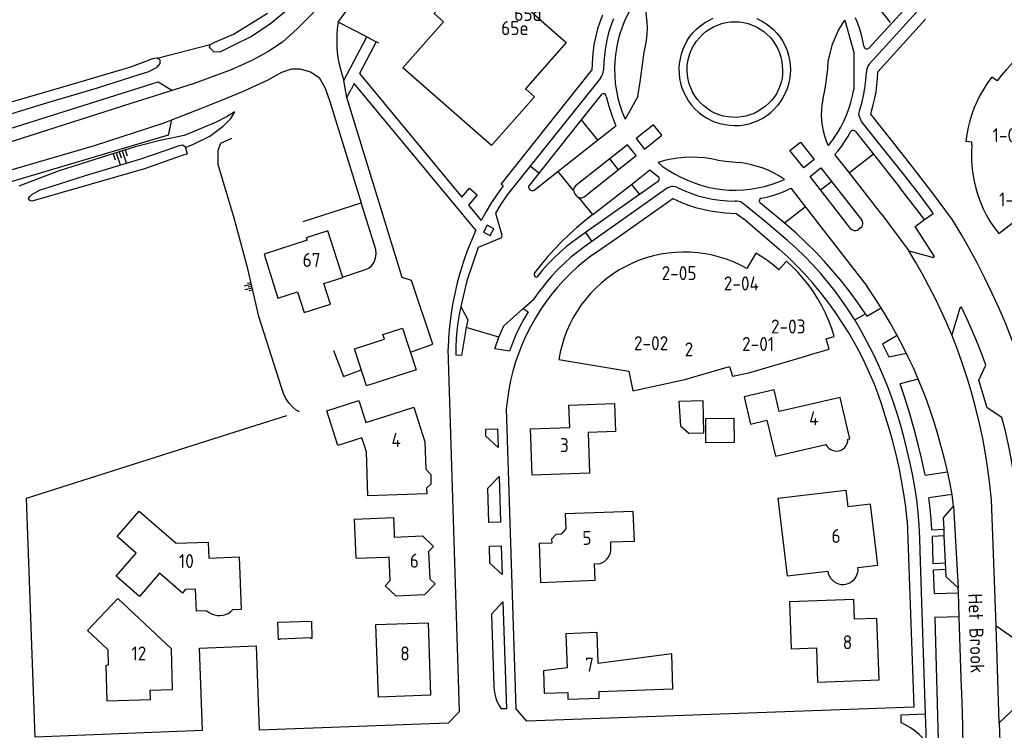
# Model space of a CAD drawing. Header units: metres. Extents: x 226218 to 240385, y 439369 to 449677.
# Tile 163 of 256: x 234520 to 234696, y 444025 to 444151. Entities that reach past the tile are written whole.
import ezdxf

# ---------------------------------------------------------------- set-up
doc = ezdxf.new("R2010")
doc.units = ezdxf.units.M
doc.header["$MEASUREMENT"] = 0
for name, color, linetype in [('BIJGEBOUW', 4, 'Continuous'), ('DAKRAND', 4, 'Continuous'), ('DAKRAND-BYG', 4, 'Continuous'), ('HEG', 253, 'Continuous'), ('HEK', 253, 'Continuous'), ('HOOFDGEBOUW', 4, 'Continuous'), ('HUISNUMMER', 253, 'Continuous'), ('INSTEEKSLOOT', 153, 'Continuous'), ('KANTVERH', 253, 'Continuous'), ('KANTWATER', 153, 'Continuous'), ('MUUR', 253, 'Continuous'), ('OVLIJNOBJ', 253, 'Continuous'), ('RASTER', 253, 'Continuous'), ('STRAATNAAM', 253, 'Continuous'), ('TALUD', 253, 'Continuous')]:
    doc.layers.add(name, color=color, linetype=linetype)
doc.styles.get("Standard").update_dxf_attribs({"font": 'iso.shx'})

# ---------------------------------------------------------------- blocks, each defined once
blk = doc.blocks.new('TA', base_point=(75009.5, 300012))
for p, q in [((75009.5, 300012.5), (75010, 300012.5)), ((75009.5, 300012.25), (75010.5, 300012.25)), ((75009.5, 300012), (75010, 300012)), ((75009.5, 300011.75), (75010.5, 300011.75)), ((75009.5, 300011.5), (75010, 300011.5))]:
    blk.add_line(p, q)

msp = doc.modelspace()

# ---------------------------------------------------------------- linework, layer by layer
at = {"layer": 'BIJGEBOUW'}
msp.add_line((234566.54, 444040.73), (234566.54, 444040.83), dxfattribs=at)
for points in [[(234566.54, 444040.73), (234566.24, 444040.72), (234566.13, 444043.83), (234572.13, 444044.04), (234572.24, 444040.94), (234571.95, 444040.93)], [(234571.95, 444040.93), (234571.94, 444041.03), (234566.54, 444040.83)]]:
    msp.add_lwpolyline(points, dxfattribs=at)
at = {"layer": 'DAKRAND'}
for points in [[(234569.65, 444102.82), (234570.82, 444099.12), (234575.52, 444100.61), (234574.35, 444104.31)], [(234663.97, 444075.59), (234664.17, 444075.25), (234664.44, 444074.95), (234664.76, 444074.71), (234665.13, 444074.53), (234665.52, 444074.43), (234665.92, 444074.4), (234666.32, 444074.46), (234666.7, 444074.58), (234667.05, 444074.78), (234667.35, 444075.05), (234667.6, 444075.37), (234667.78, 444075.73), (234667.89, 444076.11), (234667.92, 444076.52)], [(234592.69, 444067.79), (234593.55, 444068.57), (234593.51, 444070.18), (234592.57, 444071.17)], [(234664.32, 444052.95), (234664.41, 444052.52), (234664.57, 444052.1), (234664.8, 444051.71), (234665.09, 444051.37), (234665.43, 444051.08), (234665.81, 444050.85), (234666.23, 444050.69), (234666.67, 444050.59), (234667.11, 444050.57), (234667.56, 444050.63), (234667.99, 444050.75), (234668.39, 444050.94), (234668.76, 444051.2), (234669.08, 444051.52), (234669.34, 444051.88), (234669.54, 444052.28), (234669.67, 444052.71), (234669.73, 444053.15), (234669.71, 444053.6)], [(234553.49, 444045.87), (234553.89, 444045.55), (234554.33, 444045.31), (234554.81, 444045.13), (234555.3, 444045.03), (234555.81, 444045.01), (234556.31, 444045.07), (234556.8, 444045.2), (234557.26, 444045.41), (234557.68, 444045.69), (234558.05, 444046.03)]]:
    msp.add_lwpolyline(points, dxfattribs=at)
at = {"layer": 'DAKRAND-BYG'}
msp.add_line((234647.58, 444080.28), (234647.62, 444075.94), dxfattribs=at)
for points in [[(234588.43, 444096.35), (234590.82, 444088.88), (234581.96, 444086.05), (234579.84, 444092.68), (234585.16, 444094.38), (234584.89, 444095.22), (234588.43, 444096.35)], [(234642.21, 444077.64), (234642.1, 444083.37), (234637.76, 444083.24), (234638.01, 444078.88), (234639.53, 444077.59), (234642.21, 444077.64)], [(234647.62, 444075.94), (234642.58, 444075.89), (234642.53, 444080.23), (234647.58, 444080.28)]]:
    msp.add_lwpolyline(points, dxfattribs=at)
at = {"layer": 'HEG'}
msp.add_lwpolyline([(234552.71, 444024.48), (234522.85, 444023.3), (234521.25, 444065.97), (234522.42, 444066.36)], dxfattribs=at)
at = {"layer": 'HEK'}
msp.add_line((234522.42, 444066.36), (234561.15, 444078.65), dxfattribs=at)
at = {"layer": 'HOOFDGEBOUW'}
for p, q in [((234694.58, 444140.54), (234693.59, 444141.18)), ((234690.06, 444129.57), (234689, 444129.7)), ((234690.07, 444129.12), (234690.06, 444129.57)), ((234694.86, 444113.23), (234704.57, 444120.82)), ((234651.48, 444109.76), (234649.89, 444107.01)), ((234656.93, 444108.29), (234655.61, 444106.76)), ((234666.54, 444083.99), (234655.64, 444081.45)), ((234586.53, 444081), (234590.43, 444082.24)), ((234655.42, 444065.98), (234655.77, 444063.02)), ((234586.9, 444059.76), (234586.93, 444059.02)), ((234580.13, 444055.28), (234585.52, 444055.47)), ((234585.52, 444055.47), (234586.02, 444055.49))]:
    msp.add_line(p, q, dxfattribs=at)
for points in [[(234617.64, 444147.39), (234610.35, 444139.1), (234611.96, 444137.68), (234604.27, 444128.95), (234588.48, 444142.85), (234595.71, 444151.07), (234594.03, 444152.55), (234601.78, 444161.35), (234617.64, 444147.39)], [(234698.01, 444144.27), (234697.07, 444143.42), (234696.18, 444142.51), (234695.35, 444141.55), (234694.58, 444140.54)], [(234693.59, 444141.18), (234692.85, 444140.17), (234692.16, 444139.12), (234691.54, 444138.04), (234690.97, 444136.92), (234690.48, 444135.77), (234690.04, 444134.59), (234689.68, 444133.39), (234689.38, 444132.17), (234689.15, 444130.94), (234689, 444129.7)], [(234690.07, 444129.12), (234689.99, 444127.81), (234689.99, 444126.51), (234690.06, 444125.2), (234690.21, 444123.9), (234690.44, 444122.61), (234690.75, 444121.34), (234691.12, 444120.09), (234691.58, 444118.86), (234692.1, 444117.66), (234692.69, 444116.5), (234693.35, 444115.37), (234694.07, 444114.28), (234694.86, 444113.23)], [(234574.35, 444104.31), (234577.73, 444105.38), (234575.05, 444113.74), (234571.21, 444112.51), (234571.36, 444112.04), (234563.72, 444109.59), (234566.17, 444101.72), (234569.65, 444102.82)], [(234649.89, 444107.01), (234648.72, 444107.63), (234647.51, 444108.18), (234646.27, 444108.65), (234645.01, 444109.06), (234643.72, 444109.39), (234642.42, 444109.64), (234641.11, 444109.82), (234639.78, 444109.92), (234638.46, 444109.95), (234637.13, 444109.89), (234635.81, 444109.76), (234634.5, 444109.55), (234633.21, 444109.26), (234631.93, 444108.9), (234630.68, 444108.47), (234629.45, 444107.96), (234628.26, 444107.38), (234627.1, 444106.74), (234625.98, 444106.02), (234624.9, 444105.24), (234623.88, 444104.4), (234622.9, 444103.51), (234621.98, 444102.55), (234621.11, 444101.54), (234620.31, 444100.49), (234619.57, 444099.39), (234618.89, 444098.25), (234618.29, 444097.07), (234617.75, 444095.85), (234617.29, 444094.61), (234616.89, 444093.34), (234616.58, 444092.06), (234616.33, 444090.75)], [(234655.61, 444106.76), (234654.63, 444107.58), (234653.61, 444108.35), (234652.56, 444109.08), (234651.48, 444109.76)], [(234665.47, 444094.89), (234665.03, 444096.29), (234664.52, 444097.66), (234663.94, 444099.01), (234663.29, 444100.32), (234662.57, 444101.6), (234661.78, 444102.83), (234660.93, 444104.03), (234660.02, 444105.17), (234659.05, 444106.27), (234658.02, 444107.31), (234656.93, 444108.29)], [(234661.09, 444091.57), (234664.56, 444092.61), (234664.06, 444094.43), (234665.47, 444094.89)], [(234616.33, 444090.75), (234628.79, 444088.67), (234629.55, 444085.17), (234638.78, 444087.16), (234646.81, 444089.5), (234647.3, 444087.8), (234650.24, 444088.4), (234650.23, 444088.4), (234660.17, 444091.29), (234661.09, 444091.57)], [(234655.64, 444081.45), (234654.73, 444085.34), (234649.39, 444084.1), (234650.53, 444079.23), (234653.47, 444079.92)], [(234667.92, 444076.52), (234668.27, 444076.6), (234666.54, 444083.99)], [(234592.69, 444067.79), (234592.73, 444066.78), (234582.24, 444066.4), (234581.96, 444074.25), (234581.16, 444076.76), (234576.87, 444075.4), (234574.9, 444081.6), (234580.61, 444083.42), (234581.86, 444079.51), (234586.53, 444081)], [(234590.43, 444082.24), (234592.4, 444076.05), (234592.57, 444071.17)], [(234621.79, 444070.45), (234611.54, 444070.09), (234611.26, 444078.37), (234618.25, 444078.62), (234618.11, 444082.61), (234626.26, 444082.9), (234626.43, 444077.91), (234621.54, 444077.73), (234621.79, 444070.45)], [(234653.47, 444079.92), (234654.97, 444073.49), (234663.97, 444075.59)], [(234655.42, 444065.98), (234667.56, 444067.43), (234667.91, 444064.46)], [(234669.71, 444053.6), (234673.24, 444054.02), (234671.93, 444064.93), (234667.91, 444064.46)], [(234553.49, 444045.87), (234551.61, 444045.8), (234551.47, 444049.71), (234549.63, 444049.65), (234549.11, 444049.04), (234545.02, 444052.57), (234541.46, 444048.44), (234537.3, 444052.04), (234540.86, 444056.16), (234537.46, 444059.11), (234541.38, 444063.65), (234548, 444057.92), (234553.7, 444058.13), (234553.8, 444055.29)], [(234625.61, 444057.17), (234625.57, 444058.16), (234629.82, 444058.33), (234629.61, 444063.62), (234617.47, 444063.16), (234617.57, 444060.5), (234616.74, 444059.56), (234615.79, 444059.52), (234615.02, 444058.65), (234615.05, 444057.96), (234612.8, 444057.88), (234613.06, 444050.94), (234622.81, 444051.31), (234622.7, 444054.26), (234623.69, 444054.29)], [(234655.77, 444063.02), (234657.08, 444052.09), (234664.32, 444052.95)], [(234580.13, 444055.28), (234579.83, 444062.23), (234586.78, 444062.53), (234586.9, 444059.76)], [(234586.93, 444059.02), (234592, 444059.26), (234593.94, 444057.38), (234593.04, 444056.45), (234593.28, 444051.58), (234594.21, 444050.67), (234592.31, 444048.7), (234587.26, 444048.46), (234585.31, 444050.35), (234586.22, 444051.29), (234586.02, 444055.49)], [(234623.69, 444054.29), (234624.11, 444054.48), (234624.5, 444054.74), (234624.84, 444055.05), (234625.13, 444055.41), (234625.35, 444055.82), (234625.51, 444056.25), (234625.59, 444056.71), (234625.61, 444057.17)], [(234553.8, 444055.29), (234559.26, 444055.48), (234559.6, 444046.09), (234558.05, 444046.03)], [(234543.38, 444031.69), (234547.37, 444031.82), (234547.14, 444039.09), (234537.59, 444048.07), (234532.18, 444042.32), (234535.77, 444038.94), (234535.86, 444036.14), (234535.43, 444036.12), (234535.63, 444029.78), (234543.43, 444030.03), (234543.38, 444031.69)], [(234669.11, 444044.37), (234668.99, 444047.87), (234657.5, 444047.46), (234657.8, 444039.07), (234662.29, 444039.23)], [(234583.65, 444043.41), (234592.96, 444043.74), (234593.42, 444030.78), (234584.12, 444030.45), (234583.65, 444043.41)], [(234673.51, 444033.53), (234673.11, 444044.51), (234669.11, 444044.37)], [(234636.47, 444038.17), (234623.33, 444036.47), (234623.14, 444041.98), (234617.57, 444041.78), (234617.78, 444035.69), (234613.55, 444035.14), (234613.7, 444031.13), (234617.9, 444031.28), (234617.94, 444030.08), (234623.54, 444030.28), (234623.5, 444031.48), (234636.69, 444031.95), (234636.47, 444038.17)], [(234662.29, 444039.23), (234662.51, 444033.13), (234673.51, 444033.53)]]:
    msp.add_lwpolyline(points, dxfattribs=at)
at = {"layer": 'INSTEEKSLOOT'}
for points in [[(234554.74, 444145.73), (234555.96, 444145.79), (234558.49, 444147), (234561.37, 444148.46), (234564.89, 444150.85), (234568.6, 444153.88), (234571.64, 444156.99), (234574.43, 444159.99), (234576.24, 444163.24), (234577.99, 444166.69), (234579.02, 444169.43), (234579.68, 444171.13)], [(234554.74, 444145.73), (234553.96, 444146.51), (234554.05, 444147.01), (234554.87, 444147.42), (234558.25, 444148.89), (234561.35, 444150.74), (234564.29, 444152.62)], [(234502.98, 444129.84), (234506.18, 444130.77), (234509.6, 444131.9), (234513.14, 444133.01), (234518.47, 444134.62), (234525.11, 444136.65), (234533.96, 444139.26), (234541.55, 444141.7), (234543.1, 444142.17), (234544.61, 444142.96), (234545.15, 444143.6), (234545.11, 444144.23), (234544.6, 444144.55), (234543.78, 444144.47), (234539.87, 444142.99), (234528.95, 444139.78), (234516.71, 444136.2), (234507.18, 444132.92), (234506.24, 444132.64)], [(234548.12, 444128.77), (234548.62, 444128.98), (234549.14, 444129.09), (234549.58, 444128.77), (234549.94, 444127.45), (234549.22, 444127.24), (234547.9, 444126.78), (234542.35, 444124.81), (234522.88, 444119.19), (234522.24, 444119.04), (234521.85, 444119.17), (234521.66, 444119.49), (234521.79, 444119.83), (234522.24, 444120.2), (234522.87, 444120.61), (234523.71, 444121.03), (234524.39, 444121.24)]]:
    msp.add_lwpolyline(points, dxfattribs=at)
at = {"layer": 'KANTVERH'}
for p, q in [((234671.68, 444146.39), (234683.17, 444158.93)), ((234576.89, 444150.98), (234580.53, 444156.03)), ((234671.72, 444143.48), (234682.61, 444155.5)), ((234675.51, 444150.94), (234672.39, 444154.94)), ((234582.03, 444148.38), (234576.89, 444150.98)), ((234666.24, 444149.56), (234667.4, 444151.34)), ((234667.4, 444151.34), (234669.01, 444145.6)), ((234673.24, 444142.11), (234681.79, 444151.56)), ((234665.19, 444147.05), (234666.24, 444149.56)), ((234577.93, 444140.58), (234582.03, 444148.38)), ((234583.69, 444147.52), (234580.71, 444141.81)), ((234582.03, 444148.38), (234583.69, 444147.52)), ((234584.17, 444147.24), (234583.69, 444147.52)), ((234664.41, 444144.06), (234665.19, 444147.05)), ((234669.01, 444145.6), (234668.97, 444138.99)), ((234622.3, 444144.69), (234622.18, 444142.45)), ((234606.04, 444122.07), (234622.18, 444142.45)), ((234481.97, 444120.52), (234544.81, 444140.37)), ((234544.81, 444140.37), (234547.33, 444138.82)), ((234578.44, 444137.54), (234577.93, 444140.58)), ((234580.71, 444141.81), (234599, 444119.72)), ((234623.73, 444140.98), (234607.1, 444120.14)), ((234578.69, 444138), (234579.22, 444138.98)), ((234579.79, 444140.06), (234579.22, 444138.98)), ((234601.51, 444113.84), (234579.79, 444140.06)), ((234578.69, 444138), (234578.44, 444137.54)), ((234623.87, 444138.02), (234620.33, 444133.57)), ((234630.44, 444137.74), (234628.14, 444133.71)), ((234669.88, 444134.48), (234670, 444135.17)), ((234672, 444134.6), (234672.14, 444135.13)), ((234547.19, 444133.55), (234546.57, 444130.85)), ((234620.33, 444133.57), (234611, 444121.85)), ((234620.33, 444133.57), (234623.23, 444129.95)), ((234670.34, 444133.28), (234669.88, 444134.48)), ((234671.25, 444132.15), (234670.34, 444133.28)), ((234623.23, 444129.95), (234626.48, 444132.51)), ((234633.2, 444132.68), (234630.1, 444130.22)), ((234634.7, 444130.81), (234633.2, 444132.68)), ((234669.25, 444131.48), (234672.49, 444127.4)), ((234676.01, 444126.2), (234671.25, 444132.15)), ((234546.57, 444130.85), (234462.3, 444105.83)), ((234611.9, 444121.02), (234623.23, 444129.95)), ((234630.1, 444130.22), (234631.6, 444128.35)), ((234631.6, 444128.35), (234634.7, 444130.81)), ((234665.39, 444130.26), (234664.38, 444128.96)), ((234628.59, 444129.07), (234619.31, 444121.75)), ((234630.1, 444127.17), (234628.59, 444129.07)), ((234665.61, 444127.37), (234666.13, 444127.98)), ((234620.85, 444119.82), (234630.1, 444127.17)), ((234625.4, 444126.56), (234626.9, 444124.63)), ((234661.9, 444126.48), (234660.04, 444124.97)), ((234668.18, 444124.12), (234665.61, 444127.37)), ((234672.49, 444127.4), (234668.18, 444124.12)), ((234672.49, 444127.4), (234677.33, 444121.28)), ((234612.73, 444124.03), (234611.2, 444125.28)), ((234618.96, 444120.91), (234616.15, 444124.37)), ((234629.28, 444122.03), (234632.58, 444124.66)), ((234632.58, 444124.66), (234634.12, 444123.37)), ((234634.77, 444125.29), (234634.04, 444125.93)), ((234661.19, 444123.43), (234663.07, 444125)), ((234663.07, 444125), (234670.4, 444115.66)), ((234634.08, 444122.63), (234630.69, 444120.2)), ((234668.41, 444114.17), (234661.19, 444123.43)), ((234663.03, 444121.07), (234664.98, 444122.57)), ((234673.99, 444116.65), (234668.18, 444124.12)), ((234599, 444119.72), (234600.35, 444121.37)), ((234600.35, 444121.37), (234601.73, 444120.18)), ((234606.39, 444121.8), (234606.04, 444122.07)), ((234611.14, 444121.13), (234611.34, 444120.99)), ((234635.49, 444121.23), (234622.23, 444111.85)), ((234622.38, 444116.65), (234629.28, 444122.03)), ((234629.28, 444122.03), (234630.69, 444120.2)), ((234657.75, 444121.37), (234671.37, 444103.8)), ((234681.57, 444115.73), (234677.33, 444121.28)), ((234601.73, 444120.18), (234600.19, 444118.3)), ((234607.1, 444120.14), (234605.95, 444118.49)), ((234619.19, 444120.36), (234619.42, 444120.04)), ((234622.38, 444116.65), (234619.88, 444119.7)), ((234630.69, 444120.2), (234621.1, 444113.45)), ((234626.52, 444112.37), (234636.66, 444119.52)), ((234636.66, 444119.52), (234638.19, 444118.78)), ((234600.19, 444118.3), (234602.44, 444115.59)), ((234605.95, 444118.49), (234605.02, 444116.88)), ((234653.16, 444115.43), (234649.28, 444118.57)), ((234656.9, 444114.85), (234652.29, 444118.7)), ((234660.34, 444118.01), (234656.6, 444115.1)), ((234605.02, 444116.88), (234606.15, 444112.99)), ((234646.03, 444116.97), (234647.98, 444116.85)), ((234647.98, 444116.85), (234649.56, 444115.69)), ((234649.56, 444115.69), (234655.64, 444110.44)), ((234673.99, 444116.65), (234678.79, 444110.14)), ((234679.93, 444114.5), (234681.57, 444115.73)), ((234681.57, 444115.73), (234683.14, 444116.84)), ((234683.14, 444116.84), (234682.95, 444117.13)), ((234603.5, 444114.72), (234602.86, 444113.51)), ((234604.69, 444114.09), (234603.5, 444114.72)), ((234604.06, 444112.88), (234604.69, 444114.09)), ((234657.16, 444112.02), (234653.16, 444115.43)), ((234670.19, 444114.27), (234669.85, 444114.02)), ((234683.41, 444109.13), (234679.93, 444114.5)), ((234605.77, 444112.36), (234601.89, 444110.78)), ((234602.86, 444113.51), (234604.06, 444112.88)), ((234621.1, 444113.45), (234618.89, 444111.84)), ((234621.1, 444113.45), (234622.23, 444111.85)), ((234622.31, 444109.44), (234626.52, 444112.37)), ((234601.89, 444110.78), (234599.88, 444104.8)), ((234678.79, 444110.14), (234683.2, 444108.99)), ((234683.2, 444108.99), (234683.41, 444109.13)), ((234599.88, 444104.8), (234598.8, 444100.24)), ((234611.92, 444101.59), (234613.13, 444103.31)), ((234609.96, 444099.86), (234611.92, 444101.59)), ((234598.8, 444100.24), (234600.08, 444097.86)), ((234606.49, 444096.78), (234609.96, 444099.86)), ((234609.96, 444099.86), (234610.82, 444099.28)), ((234671.32, 444098.48), (234673.87, 444099.99)), ((234687.9, 444099.95), (234686.45, 444095.14)), ((234688.19, 444100.11), (234687.9, 444099.95)), ((234668.06, 444095.52), (234665.6, 444099.32)), ((234669.14, 444097.83), (234671.04, 444098.93)), ((234671.04, 444098.93), (234671.32, 444098.48)), ((234599.75, 444096.46), (234598.91, 444091.48)), ((234600.08, 444097.86), (234599.75, 444096.46)), ((234605.6, 444094.72), (234599.75, 444096.46)), ((234605.6, 444094.72), (234606.49, 444096.78)), ((234604.88, 444092.63), (234605.6, 444094.72)), ((234676.74, 444095.03), (234674.07, 444093.51)), ((234674.07, 444093.51), (234675.2, 444091.21)), ((234598.56, 444027.88), (234596.53, 444092.64)), ((234598.91, 444091.48), (234597.9, 444091.54)), ((234607.49, 444092.24), (234604.88, 444092.63)), ((234675.2, 444091.21), (234678.38, 444091.89)), ((234691.27, 444087.07), (234692.53, 444089.76)), ((234680.46, 444087.27), (234677.26, 444086.39)), ((234692.76, 444082.15), (234691.27, 444087.07)), ((234695.41, 444080.38), (234692.76, 444082.15)), ((234606.94, 444081.94), (234608.64, 444028.42)), ((234603.29, 444078.31), (234605.37, 444078.37)), ((234603.31, 444077.03), (234603.29, 444078.31)), ((234605.48, 444075.03), (234603.31, 444077.03)), ((234605.37, 444078.37), (234605.48, 444075.03)), ((234603.61, 444067.8), (234605.64, 444069.86)), ((234605.64, 444069.86), (234605.91, 444061.69)), ((234681.72, 444070.12), (234685.72, 444070.71)), ((234603.79, 444061.61), (234603.61, 444067.8)), ((234686.53, 444066.64), (234682.39, 444066.03)), ((234686.75, 444064.58), (234686.53, 444066.64)), ((234684.98, 444062.45), (234686.75, 444064.58)), ((234686.75, 444064.58), (234687.63, 444049.99)), ((234694.38, 444043.18), (234693.55, 444065.67)), ((234605.91, 444061.69), (234603.79, 444061.61)), ((234678.51, 444062.02), (234679.72, 444028.66)), ((234685.08, 444060.42), (234684.98, 444062.45)), ((234682.92, 444060.34), (234685.08, 444060.42)), ((234685.12, 444059.27), (234685.08, 444060.42)), ((234685.12, 444059.27), (234682.96, 444059.13)), ((234682.96, 444059.13), (234683.09, 444054.34)), ((234685.33, 444054.44), (234685.12, 444059.27)), ((234603.91, 444057.44), (234606.01, 444057.5)), ((234604.01, 444054.4), (234603.91, 444057.44)), ((234606.01, 444057.5), (234606.17, 444052.33)), ((234681.77, 444027.39), (234680.83, 444056.54)), ((234606.17, 444052.33), (234604.01, 444054.4)), ((234683.09, 444054.34), (234685.33, 444054.44)), ((234685.39, 444053.24), (234685.33, 444054.44)), ((234685.39, 444053.24), (234683.14, 444053.15)), ((234683.14, 444053.15), (234683.3, 444048.93)), ((234685.46, 444051.92), (234685.39, 444053.24)), ((234687.63, 444049.99), (234685.46, 444051.92)), ((234683.3, 444048.93), (234687.65, 444049.06)), ((234687.65, 444049.06), (234687.63, 444049.99)), ((234687.81, 444044.79), (234687.65, 444049.06)), ((234606.34, 444047.45), (234604.3, 444045.24)), ((234606.34, 444047.45), (234606.96, 444028.38)), ((234604.3, 444045.24), (234604.71, 444032.37)), ((234687.81, 444044.79), (234683.44, 444044.67)), ((234683.44, 444044.67), (234684.18, 444018.13)), ((234688.16, 444033.77), (234687.81, 444044.79)), ((234694.94, 444025.83), (234694.38, 444043.18)), ((234694.38, 444043.18), (234698.84, 444040.1)), ((234552.17, 444039.22), (234562.26, 444039.63)), ((234552.71, 444024.48), (234552.17, 444039.22)), ((234562.26, 444039.63), (234562.81, 444024.56)), ((234694.94, 444025.83), (234699.22, 444029.91)), ((234598.56, 444027.88), (234596.53, 444025.78)), ((234606.96, 444028.38), (234606.03, 444028.35)), ((234610.58, 444026.15), (234608.64, 444028.42)), ((234679.72, 444028.66), (234610.58, 444026.15)), ((234681.77, 444027.39), (234677.37, 444027.22)), ((234677.37, 444027.22), (234677.39, 444025.89)), ((234681.95, 444022.39), (234681.77, 444027.39)), ((234596.53, 444025.78), (234562.81, 444024.56))]:
    msp.add_line(p, q, dxfattribs=at)
for points in [[(234587.77, 444177.79), (234581.48, 444165.91), (234579.6, 444162.69), (234578.03, 444160.01), (234576.07, 444157.41), (234574.34, 444154.73), (234572.08, 444152.3), (234569.65, 444149.86), (234566.98, 444147.45), (234564.37, 444145.71), (234561.49, 444144.16), (234557.79, 444142.52), (234551.19, 444140.06), (234538.43, 444135.98), (234505.07, 444125.35), (234472.94, 444115.22), (234426.43, 444101.7), (234395.94, 444092.57), (234376.11, 444086.61), (234353.9, 444078.98), (234334.24, 444072.46)], [(234630.43, 444155.3), (234629.73, 444154.3), (234629.09, 444153.25), (234628.52, 444152.17), (234628, 444151.07), (234627.55, 444149.93), (234627.17, 444148.77), (234626.85, 444147.59), (234626.6, 444146.39), (234626.42, 444145.18), (234626.31, 444143.96)], [(234631.53, 444145.63), (234631.78, 444146.69), (234631.96, 444147.76), (234632.08, 444148.84), (234632.12, 444149.93), (234632.09, 444151.01), (234631.99, 444152.1), (234631.83, 444153.17), (234631.59, 444154.23)], [(234576.89, 444150.98), (234576.74, 444149.81), (234576.66, 444148.64), (234576.65, 444147.47), (234576.7, 444146.3), (234576.82, 444145.13), (234577, 444143.97), (234577.25, 444142.82), (234577.55, 444141.69), (234577.93, 444140.58)], [(234624.09, 444152.23), (234623.62, 444151.02), (234623.22, 444149.79), (234622.89, 444148.53), (234622.62, 444147.27), (234622.42, 444145.98), (234622.3, 444144.69)], [(234626.06, 444151.63), (234625.6, 444150.37), (234625.2, 444149.08), (234624.88, 444147.78), (234624.62, 444146.46), (234624.44, 444145.13), (234624.32, 444143.8), (234624.28, 444142.45)], [(234639.22, 444147.71), (234639.72, 444148.45), (234640.28, 444149.14), (234640.9, 444149.78), (234641.58, 444150.36), (234642.31, 444150.87), (234643.08, 444151.32), (234643.88, 444151.7)], [(234640.46, 444146.95), (234640.9, 444147.61), (234641.4, 444148.23), (234641.96, 444148.8), (234642.57, 444149.32), (234643.22, 444149.77), (234643.91, 444150.16), (234644.63, 444150.49), (234645.39, 444150.74), (234646.16, 444150.93), (234646.95, 444151.04), (234647.74, 444151.08), (234648.54, 444151.04), (234649.32, 444150.93), (234650.1, 444150.75), (234650.85, 444150.49), (234651.58, 444150.17), (234652.27, 444149.78), (234652.92, 444149.32), (234653.53, 444148.81), (234654.08, 444148.24), (234654.58, 444147.62), (234655.02, 444146.96), (234655.4, 444146.26), (234655.71, 444145.53), (234655.95, 444144.77), (234656.12, 444143.99), (234656.21, 444143.2)], [(234651.69, 444151.64), (234652.49, 444151.25), (234653.25, 444150.79), (234653.97, 444150.26), (234654.64, 444149.67), (234655.25, 444149.02), (234655.8, 444148.32), (234656.29, 444147.58), (234656.71, 444146.79), (234657.05, 444145.97), (234657.33, 444145.12), (234657.52, 444144.25), (234657.64, 444143.37)], [(234670.82, 444146.61), (234670.61, 444147.67), (234670.36, 444148.73), (234670.04, 444149.77), (234669.67, 444150.79), (234669.25, 444151.8)], [(234639.22, 444147.71), (234638.8, 444146.94), (234638.44, 444146.14), (234638.16, 444145.31), (234637.95, 444144.45), (234637.82, 444143.59), (234637.76, 444142.71), (234637.78, 444141.83), (234637.88, 444140.96), (234638.05, 444140.1), (234638.3, 444139.26), (234638.63, 444138.44), (234639.02, 444137.66), (234639.48, 444136.91), (234640, 444136.2), (234640.59, 444135.55), (234641.23, 444134.95), (234641.92, 444134.41), (234642.65, 444133.92), (234643.43, 444133.51), (234644.24, 444133.17), (234645.07, 444132.9), (234645.93, 444132.7), (234646.8, 444132.58), (234647.67, 444132.54), (234648.55, 444132.57), (234649.42, 444132.68), (234650.28, 444132.87), (234651.12, 444133.13), (234651.93, 444133.46), (234652.71, 444133.87), (234653.45, 444134.34), (234654.15, 444134.87)], [(234630.44, 444137.74), (234630.85, 444140.36), (234631.21, 444142.99), (234631.53, 444145.63)], [(234653.21, 444135.99), (234652.57, 444135.5), (234651.89, 444135.08), (234651.18, 444134.72), (234650.43, 444134.43), (234649.67, 444134.22), (234648.88, 444134.07), (234648.08, 444134), (234647.28, 444134.01), (234646.49, 444134.09), (234645.7, 444134.24), (234644.93, 444134.47), (234644.19, 444134.76), (234643.48, 444135.13), (234642.81, 444135.56), (234642.18, 444136.05), (234641.6, 444136.6), (234641.07, 444137.2), (234640.6, 444137.85), (234640.2, 444138.54), (234639.86, 444139.27), (234639.59, 444140.02), (234639.39, 444140.79), (234639.27, 444141.58), (234639.22, 444142.38), (234639.24, 444143.18), (234639.34, 444143.97), (234639.52, 444144.75), (234639.76, 444145.52), (234640.08, 444146.25), (234640.46, 444146.95)], [(234670.82, 444146.61), (234670.89, 444146.44), (234671.02, 444146.31), (234671.18, 444146.23), (234671.36, 444146.22), (234671.54, 444146.28), (234671.68, 444146.39)], [(234626.31, 444143.96), (234626.26, 444142.65), (234626.29, 444141.34), (234626.4, 444140.03), (234626.6, 444138.73), (234626.87, 444137.44), (234627.21, 444136.17), (234627.64, 444134.93), (234628.14, 444133.71)], [(234663.44, 444137.16), (234663.74, 444138.52), (234663.99, 444139.89), (234664.18, 444141.28), (234664.32, 444142.67), (234664.41, 444144.06)], [(234559.99, 444138.69), (234564.42, 444140.68), (234566.87, 444142.09), (234568.64, 444142.69), (234570.07, 444142.65), (234571.96, 444142.16), (234573.51, 444141.11), (234574.61, 444139.21), (234575.42, 444136.81), (234581.01, 444118.76)], [(234623.73, 444140.98), (234623.96, 444141.31), (234624.13, 444141.67), (234624.23, 444142.06), (234624.28, 444142.45)], [(234656.21, 444143.2), (234656.26, 444142.46), (234656.24, 444141.72), (234656.16, 444140.98), (234656, 444140.26), (234655.78, 444139.55), (234655.5, 444138.87), (234655.15, 444138.21), (234654.74, 444137.59), (234654.28, 444137.01), (234653.77, 444136.47), (234653.21, 444135.99)], [(234657.64, 444143.37), (234657.67, 444142.51), (234657.62, 444141.64), (234657.51, 444140.78), (234657.32, 444139.94), (234657.06, 444139.11), (234656.73, 444138.31), (234656.33, 444137.54), (234655.87, 444136.81), (234655.35, 444136.11), (234654.78, 444135.47), (234654.15, 444134.87)], [(234670, 444135.17), (234670.4, 444136.51), (234670.72, 444137.87), (234670.97, 444139.24), (234671.14, 444140.63), (234671.23, 444142.02)], [(234671.72, 444143.48), (234671.5, 444143.15), (234671.34, 444142.8), (234671.25, 444142.41), (234671.23, 444142.02)], [(234672.14, 444135.13), (234672.46, 444136.27), (234672.73, 444137.42), (234672.94, 444138.58), (234673.1, 444139.75), (234673.2, 444140.93), (234673.24, 444142.11)], [(234454.26, 444105.19), (234455.83, 444105.98), (234457.97, 444106.76), (234461.32, 444107.82), (234489.08, 444116.1), (234508.06, 444121.58), (234533.42, 444128.95), (234545.65, 444132.96), (234552.67, 444135.69), (234556.97, 444137.44), (234559.99, 444138.69)], [(234665.39, 444130.26), (234666.05, 444131.25), (234666.65, 444132.27), (234667.2, 444133.33), (234667.68, 444134.42), (234668.1, 444135.53), (234668.46, 444136.67), (234668.75, 444137.82), (234668.97, 444138.99)], [(234589.81, 444092.04), (234593.81, 444093.48), (234590.02, 444104.85), (234588.35, 444105.41), (234578.44, 444137.54)], [(234624.74, 444137.75), (234624.71, 444137.92), (234624.62, 444138.07), (234624.48, 444138.18), (234624.32, 444138.23), (234624.15, 444138.22), (234623.99, 444138.14), (234623.87, 444138.02)], [(234624.74, 444137.75), (234625.25, 444135.98), (234625.83, 444134.24), (234626.48, 444132.51)], [(234663.44, 444137.16), (234663.29, 444136.24), (234663.2, 444135.31), (234663.17, 444134.38), (234663.22, 444133.45), (234663.32, 444132.52), (234663.49, 444131.61), (234663.73, 444130.71), (234664.02, 444129.82), (234664.38, 444128.96)], [(234686.62, 444115.72), (234683.04, 444120.5), (234679.41, 444125.24), (234675.73, 444129.94), (234672, 444134.6)], [(234666.13, 444127.98), (234666.75, 444128.8), (234667.34, 444129.64), (234667.89, 444130.51), (234668.4, 444131.41)], [(234669.25, 444131.48), (234669.1, 444131.6), (234668.91, 444131.66), (234668.71, 444131.64), (234668.53, 444131.55), (234668.4, 444131.41)], [(234660.04, 444124.97), (234657.58, 444128.08), (234659.47, 444129.58), (234661.9, 444126.48)], [(234644.66, 444126.34), (234643.49, 444126.59), (234642.31, 444126.76), (234641.12, 444126.86), (234639.92, 444126.89), (234638.73, 444126.84), (234637.54, 444126.72), (234636.35, 444126.53), (234635.19, 444126.27), (234634.04, 444125.93)], [(234644.66, 444126.34), (234646.64, 444126.11), (234648.62, 444125.94)], [(234682.95, 444117.13), (234680.69, 444120.2), (234678.38, 444123.22), (234676.01, 444126.2)], [(234634.77, 444125.29), (234635.84, 444124.56), (234636.94, 444123.9), (234638.08, 444123.3), (234639.26, 444122.76), (234640.46, 444122.29), (234641.68, 444121.89), (234642.93, 444121.55), (234644.19, 444121.29), (234645.47, 444121.09)], [(234656.61, 444122.92), (234655.7, 444123.5), (234654.76, 444124.02), (234653.79, 444124.49), (234652.79, 444124.9), (234651.77, 444125.25), (234650.73, 444125.54), (234649.68, 444125.77), (234648.62, 444125.94)], [(234634.08, 444122.63), (234634.19, 444122.75), (234634.25, 444122.91), (234634.26, 444123.07), (234634.21, 444123.23), (234634.12, 444123.37)], [(234645.47, 444121.09), (234646.73, 444121.01), (234648, 444121), (234649.27, 444121.06), (234650.53, 444121.19), (234651.78, 444121.4), (234653.02, 444121.67), (234654.24, 444122.02), (234655.44, 444122.44), (234656.61, 444122.92)], [(234606.39, 444121.8), (234605.31, 444120.31), (234604.28, 444118.78), (234603.33, 444117.2), (234602.44, 444115.59)], [(234611, 444121.85), (234610.92, 444121.71), (234610.9, 444121.54), (234610.94, 444121.38), (234611.02, 444121.24), (234611.14, 444121.13)], [(234611.34, 444120.99), (234611.47, 444120.92), (234611.63, 444120.9), (234611.77, 444120.94), (234611.9, 444121.02)], [(234619.31, 444121.75), (234619.14, 444121.56), (234619.01, 444121.34), (234618.96, 444121.08), (234618.97, 444120.83), (234619.05, 444120.58), (234619.19, 444120.36)], [(234637.4, 444121.51), (234637.08, 444121.62), (234636.74, 444121.66), (234636.4, 444121.64), (234636.07, 444121.56), (234635.77, 444121.42), (234635.49, 444121.23)], [(234637.4, 444121.51), (234638.61, 444120.94), (234639.86, 444120.44), (234641.14, 444120.01), (234642.44, 444119.66), (234643.76, 444119.38), (234645.09, 444119.19), (234646.43, 444119.07), (234647.78, 444119.03)], [(234652.55, 444119.57), (234653.64, 444119.79), (234654.7, 444120.08), (234655.75, 444120.44), (234656.77, 444120.87), (234657.75, 444121.37)], [(234619.42, 444120.04), (234619.61, 444119.85), (234619.84, 444119.71), (234620.09, 444119.64), (234620.36, 444119.64), (234620.62, 444119.7), (234620.85, 444119.82)], [(234652.55, 444119.57), (234652.37, 444119.52), (234652.21, 444119.4), (234652.12, 444119.23), (234652.1, 444119.03), (234652.16, 444118.85), (234652.29, 444118.7)], [(234577.7, 444105.48), (234581.77, 444106.83), (234582.39, 444107.04), (234582.88, 444107.51), (234583.33, 444108.15), (234583.61, 444108.88), (234583.73, 444109.61), (234583.64, 444110.41), (234581.01, 444118.76)], [(234638.19, 444118.78), (234639.45, 444118.32), (234640.74, 444117.91), (234642.04, 444117.58), (234643.36, 444117.31), (234644.69, 444117.1), (234646.03, 444116.97)], [(234649.28, 444118.57), (234649.02, 444118.76), (234648.73, 444118.91), (234648.42, 444119), (234648.1, 444119.04), (234647.78, 444119.03)], [(234622.38, 444116.65), (234620.93, 444115.51), (234619.52, 444114.33), (234618.15, 444113.09), (234616.83, 444111.81), (234615.55, 444110.49), (234614.31, 444109.12), (234613.13, 444107.71), (234611.99, 444106.25)], [(234670.19, 444114.27), (234670.38, 444114.45), (234670.52, 444114.67), (234670.59, 444114.92), (234670.6, 444115.18), (234670.53, 444115.44), (234670.4, 444115.66)], [(234698.27, 444091.54), (234697.21, 444094.33), (234696.1, 444097.1), (234694.92, 444099.85), (234693.68, 444102.57), (234692.39, 444105.26), (234691.03, 444107.92), (234689.62, 444110.55), (234688.15, 444113.15), (234686.62, 444115.71)], [(234601.51, 444113.84), (234600.7, 444112.02), (234599.97, 444110.16), (234599.3, 444108.28), (234598.7, 444106.38), (234598.18, 444104.46), (234597.72, 444102.52), (234597.34, 444100.57), (234597.02, 444098.6), (234596.79, 444096.62), (234596.62, 444094.63), (234596.53, 444092.64)], [(234671.04, 444098.93), (234669.7, 444100.89), (234668.3, 444102.81), (234666.84, 444104.68), (234665.32, 444106.5), (234663.74, 444108.28), (234662.11, 444110), (234660.42, 444111.67), (234658.69, 444113.29), (234656.9, 444114.85)], [(234668.41, 444114.17), (234668.6, 444113.98), (234668.84, 444113.86), (234669.1, 444113.79), (234669.36, 444113.8), (234669.62, 444113.88), (234669.85, 444114.02)], [(234605.77, 444112.36), (234605.93, 444112.42), (234606.05, 444112.52), (234606.14, 444112.66), (234606.17, 444112.83), (234606.15, 444112.99)], [(234669.14, 444097.83), (234668.03, 444099.57), (234666.86, 444101.28), (234665.63, 444102.95), (234664.35, 444104.58), (234663.01, 444106.16), (234661.63, 444107.7), (234660.19, 444109.19), (234658.7, 444110.63), (234657.16, 444112.02)], [(234618.89, 444111.84), (234617.69, 444110.91), (234616.53, 444109.92), (234615.42, 444108.88), (234614.35, 444107.79), (234613.33, 444106.66), (234612.36, 444105.48)], [(234622.23, 444111.85), (234620.94, 444110.96), (234619.69, 444110.01), (234618.48, 444109.02), (234617.31, 444107.97), (234616.19, 444106.87), (234615.12, 444105.73), (234614.1, 444104.54), (234613.13, 444103.31)], [(234665.6, 444099.32), (234664.35, 444101.05), (234663.04, 444102.74), (234661.67, 444104.39), (234660.25, 444105.98), (234658.76, 444107.52), (234657.23, 444109.01), (234655.64, 444110.44)], [(234622.31, 444109.44), (234620.96, 444108.4), (234619.65, 444107.29), (234618.4, 444106.13), (234617.2, 444104.92), (234616.05, 444103.65), (234614.96, 444102.33), (234613.93, 444100.96), (234612.97, 444099.55), (234612.07, 444098.1), (234611.23, 444096.61), (234610.47, 444095.08), (234609.77, 444093.52), (234609.15, 444091.93), (234608.59, 444090.31), (234608.11, 444088.67), (234607.71, 444087.01), (234607.38, 444085.33), (234607.12, 444083.64), (234606.94, 444081.94)], [(234686.45, 444095.14), (234685.52, 444097.36), (234684.54, 444099.56), (234683.5, 444101.73), (234682.4, 444103.88), (234681.25, 444106), (234680.05, 444108.08), (234678.79, 444110.14)], [(234611.99, 444106.25), (234611.91, 444106.1), (234611.89, 444105.92), (234611.94, 444105.75), (234612.04, 444105.61), (234612.19, 444105.52), (234612.36, 444105.48)], [(234676.73, 444095.03), (234675.49, 444097.28), (234674.18, 444099.49), (234672.8, 444101.66), (234671.37, 444103.8)], [(234598.8, 444100.23), (234598.5, 444098.8), (234598.26, 444097.36), (234598.08, 444095.91), (234597.96, 444094.46), (234597.9, 444093), (234597.9, 444091.54)], [(234692.53, 444089.76), (234691.76, 444091.87), (234690.93, 444093.96), (234690.07, 444096.03), (234689.15, 444098.08), (234688.19, 444100.11)], [(234610.82, 444099.28), (234610.04, 444097.93), (234609.32, 444096.55), (234608.66, 444095.14), (234608.05, 444093.7), (234607.49, 444092.24)], [(234678.46, 444074.73), (234677.92, 444076.94), (234677.32, 444079.13), (234676.66, 444081.31), (234675.93, 444083.46), (234675.14, 444085.6), (234674.29, 444087.71), (234673.38, 444089.79), (234672.41, 444091.84), (234671.38, 444093.87), (234670.29, 444095.86), (234669.14, 444097.83)], [(234674.59, 444080.69), (234673.99, 444082.63), (234673.32, 444084.55), (234672.59, 444086.44), (234671.8, 444088.31), (234670.95, 444090.16), (234670.05, 444091.98), (234669.08, 444093.76), (234668.06, 444095.52)], [(234680.46, 444087.27), (234679.62, 444089.25), (234678.71, 444091.2), (234677.75, 444093.13), (234676.73, 444095.03)], [(234693.55, 444065.67), (234693.27, 444068.43), (234692.92, 444071.17), (234692.5, 444073.9), (234692, 444076.62), (234691.42, 444079.33), (234690.77, 444082.02), (234690.05, 444084.68), (234689.26, 444087.33), (234688.39, 444089.96), (234687.46, 444092.56), (234686.45, 444095.14)], [(234576.11, 444092.39), (234577.85, 444087.74), (234581.05, 444088.89)], [(234681.72, 444070.12), (234681.13, 444072.87), (234680.48, 444075.6), (234679.76, 444078.33), (234678.99, 444081.03), (234678.15, 444083.72), (234677.26, 444086.39)], [(234683.89, 444077.57), (234683.32, 444079.54), (234682.69, 444081.51), (234682.01, 444083.45), (234681.26, 444085.37), (234680.46, 444087.27)], [(234678.51, 444062.02), (234678.24, 444064.4), (234677.91, 444066.76), (234677.52, 444069.12), (234677.06, 444071.46), (234676.54, 444073.79), (234675.95, 444076.11), (234675.3, 444078.41), (234674.59, 444080.69)], [(234698.33, 444063.2), (234698.11, 444065.68), (234697.83, 444068.16), (234697.48, 444070.63), (234697.06, 444073.09), (234696.58, 444075.53), (234696.03, 444077.96), (234695.41, 444080.38)], [(234686.53, 444066.63), (234686.11, 444068.85), (234685.64, 444071.05), (234685.11, 444073.23), (234684.53, 444075.41), (234683.89, 444077.57)], [(234680.83, 444056.54), (234680.78, 444058.84), (234680.66, 444061.14), (234680.47, 444063.43), (234680.2, 444065.71), (234679.87, 444067.98), (234679.47, 444070.25), (234679, 444072.5), (234678.46, 444074.73)], [(234682.92, 444060.34), (234682.8, 444062.24), (234682.63, 444064.14), (234682.39, 444066.03)], [(234688.47, 444017), (234688.48, 444021.2), (234688.43, 444025.39), (234688.32, 444029.58), (234688.16, 444033.77)], [(234604.71, 444032.37), (234604.76, 444031.66), (234604.88, 444030.95), (234605.07, 444030.26), (234605.33, 444029.59), (234605.64, 444028.96), (234606.03, 444028.35)], [(234681.95, 444022.39), (234681.31, 444023.12), (234680.62, 444023.79), (234679.88, 444024.41), (234679.09, 444024.97), (234678.26, 444025.46), (234677.39, 444025.89)], [(234694.94, 444025.83), (234695.08, 444020.72), (234695.29, 444015.61), (234695.58, 444010.5), (234695.95, 444005.4), (234696.4, 444000.31)]]:
    msp.add_lwpolyline(points, dxfattribs=at)
at = {"layer": 'KANTWATER'}
msp.add_lwpolyline([(234524.39, 444121.24), (234531.82, 444123.62), (234541.52, 444126.54), (234548.12, 444128.77)], dxfattribs=at)
at = {"layer": 'MUUR'}
msp.add_line((234561.15, 444078.65), (234567.74, 444080.77), dxfattribs=at)
at = {"layer": 'OVLIJNOBJ'}
for points in [[(234549.62, 444128.61), (234550.95, 444129.15), (234554.01, 444130.65), (234556.39, 444132.43), (234557.76, 444133.82), (234558.48, 444134.99), (234556.98, 444134.09), (234555.15, 444133.13), (234552.16, 444131.87), (234549.4, 444130.78), (234545.15, 444129.86), (234540.68, 444128.74), (234534.63, 444126.86), (234527.13, 444124.44), (234519.88, 444121.7)], [(234570.04, 444081.41), (234569.4, 444081.73), (234568.86, 444082.18), (234568.15, 444082.93), (234567.6, 444083.78), (234567.15, 444084.66), (234566.8, 444085.78), (234562.75, 444098.43), (234560.81, 444106.93), (234558.29, 444116.21), (234556.55, 444121.97), (234555.48, 444125.59), (234555.52, 444128.14), (234555.99, 444129.41), (234557.95, 444130.31)]]:
    msp.add_lwpolyline(points, dxfattribs=at)
at = {"layer": 'RASTER'}
for p, q in [((234544.6, 444144.55), (234554.05, 444147.01)), ((234570.69, 444115.39), (234581.01, 444118.76))]:
    msp.add_line(p, q, dxfattribs=at)

# ---------------------------------------------------------------- block references
at = {"layer": 'TALUD'}
for p, xscale, yscale, rotation in [((234537.82, 444127.85), 2.25, 2.25, 288.0236), ((234561.53, 444103.8), 1.36, 1.36, 192.0062)]:
    msp.add_blockref('TA', p, dxfattribs=dict(at, xscale=xscale, yscale=yscale, rotation=rotation))

# ---------------------------------------------------------------- texts
at = {"layer": 'HUISNUMMER'}
for s, p in [('65d', (234608.36, 444151.23)), ('65e', (234606.02, 444148.7)), ('1-06', (234693.76, 444129.57)), ('1-05', (234694.9, 444118.09)), ('67', (234570.57, 444107.28)), ('2-05', (234634.66, 444104.93)), ('2-04', (234645.76, 444103.09)), ('2-03', (234654.18, 444095.4)), ('2-02', (234629.72, 444092.42)), ('2-01', (234649.03, 444092.27)), ('2', (234638.77, 444091.3)), ('4', (234661, 444079)), ('4', (234586.43, 444075.13)), ('3', (234616.51, 444074.21)), ('5', (234620.51, 444057.64)), ('6', (234665, 444058)), ('10', (234548.49, 444053.51)), ('6', (234589.7, 444053.57)), ('8', (234667, 444039)), ('12', (234540, 444037)), ('8', (234588, 444037)), ('7', (234621, 444035))]:
    msp.add_text(s, height=2.5, dxfattribs=at).set_placement(p)
at = {"layer": 'STRAATNAAM'}
msp.add_text('Het Brook', height=2.5, rotation=271.7184, dxfattribs=at).set_placement((234689.42, 444048.94))

doc.saveas('drawing.dxf')
